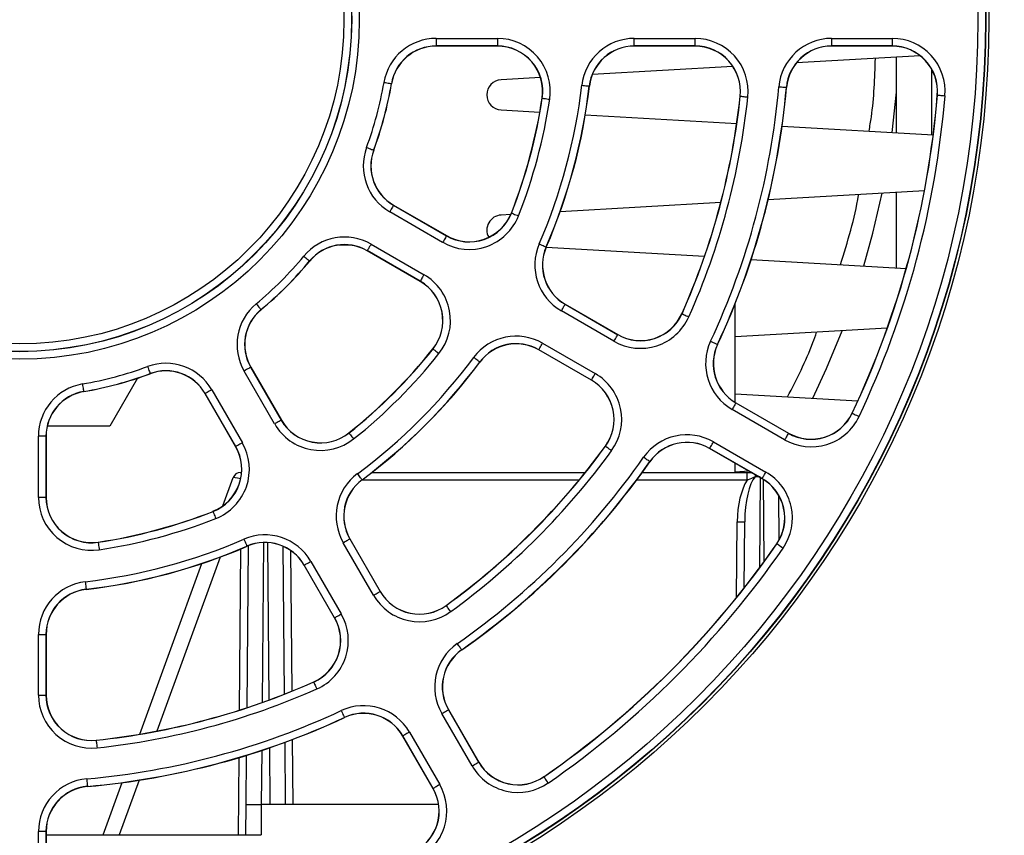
# Paper-space layout 'Sheet1' of a CAD drawing. Header units: millimetres. Extents: x 0 to 420, y 0 to 297.
# Tile 7 of 130: x 60 to 73, y 52 to 62. Entities that reach past the tile are written whole.
import ezdxf

# ---------------------------------------------------------------- set-up
doc = ezdxf.new("R2010")
doc.units = ezdxf.units.MM
doc.layers.add('SLD-0', color=179, linetype='Continuous')
doc.styles.add('SLDTEXTSTYLE1', font='TXT', dxfattribs={"width": 0.75})
doc.styles.add('SLDTEXTSTYLE3', font='TXT', dxfattribs={"width": 0.96})
doc.dimstyles.new('SLDDIMSTYLE3', dxfattribs={"dimtxt": 2.5, "dimasz": 3.302, "dimexe": 0, "dimexo": 0.0625, "dimtad": 1, "dimdec": 1, "dimlfac": 5, "dimrnd": 1e-09, "dimzin": 4, "dimdsep": 46, "dimtxsty": 'SLDTEXTSTYLE1', "dimblk1": 'NONE', "dimblk2": 'NONE', "dimsah": 1, "dimcen": 0, "dimadec": 0, "dimazin": 1, "dimtfac": 1, "dimtmove": 0, "dimatfit": 3, "dimldrblk": 'NONE', "dimfxl": 0, "dimfrac": 2, "dimtolj": 1, "dimtzin": 12, "dimarcsym": 0})
doc.dimstyles.new('SLDDIMSTYLE4', dxfattribs={"dimtxt": 2.5, "dimasz": 3.302, "dimexe": 0, "dimexo": 0.0625, "dimtad": 1, "dimdec": 1, "dimlfac": 5, "dimrnd": 1e-09, "dimzin": 12, "dimdsep": 46, "dimtxsty": 'SLDTEXTSTYLE1', "dimblk1": 'NONE', "dimblk2": 'NONE', "dimsah": 1, "dimcen": 0, "dimadec": 0, "dimazin": 3, "dimtfac": 1, "dimtmove": 0, "dimatfit": 3, "dimldrblk": 'NONE', "dimfxl": 0, "dimfrac": 2, "dimtolj": 1, "dimtzin": 12, "dimarcsym": 0})

# ---------------------------------------------------------------- blocks, each defined once
blk = doc.blocks.new('_D_22')
at = {"layer": 'SLD-0', "color": 179}
for p, q in [((177.639, 244.196), (170.681, 237.013)), ((170.681, 237.013), (163.266, 229.357)), ((168.235, 235.206), (170.681, 237.013)), ((170.681, 237.013), (168.594, 234.858)), ((170.681, 237.013), (168.953, 234.51)), ((168.235, 235.206), (168.953, 234.51)), ((163.266, 229.357), (151.443, 229.357))]:
    blk.add_line(p, q, dxfattribs=at)
at = {"layer": 'SLD-0', "color": 179, "char_height": 2.5, "attachment_point": 1, "style": 'SLDTEXTSTYLE3'}
for s, insert in [('%%c', (150.193, 232.392)), ('20.0', (155.213, 232.43))]:
    blk.add_mtext(s, dxfattribs=dict(at, insert=insert))
blk = doc.blocks.new('_None')
blk = doc.blocks.new('_D_23')
at = {"layer": 'SLD-0', "color": 179}
for p, q in [((163.999, 261.493), (154.023, 261.493)), ((172.8, 249.896), (163.999, 261.493)), ((171.384, 252.588), (170.588, 251.984)), ((171.384, 252.588), (172.8, 249.896)), ((172.8, 249.896), (170.986, 252.286)), ((172.8, 249.896), (170.588, 251.984)), ((175.52, 246.312), (172.8, 249.896))]:
    blk.add_line(p, q, dxfattribs=at)
at = {"layer": 'SLD-0', "color": 179, "char_height": 2.5, "attachment_point": 1, "style": 'SLDTEXTSTYLE3'}
for s, insert in [('%%c', (152.773, 264.528)), ('9.0', (157.794, 264.566))]:
    blk.add_mtext(s, dxfattribs=dict(at, insert=insert))
blk = doc.blocks.new('_D_24')
at = {"layer": 'SLD-0', "color": 179}
for p, q in [((241.453, 256.697), (250.709, 264.131)), ((250.709, 264.131), (262.532, 264.131)), ((241.453, 256.697), (243.478, 258.965)), ((244.105, 258.186), (243.478, 258.965)), ((241.453, 256.697), (243.792, 258.576)), ((244.105, 258.186), (241.453, 256.697)), ((236.385, 252.627), (241.453, 256.697))]:
    blk.add_line(p, q, dxfattribs=at)
at = {"layer": 'SLD-0', "color": 179, "char_height": 2.5, "attachment_point": 1, "style": 'SLDTEXTSTYLE3'}
for s, insert in [('%%c', (251.047, 267.167)), ('13.0', (256.067, 267.205))]:
    blk.add_mtext(s, dxfattribs=dict(at, insert=insert))
blk = doc.blocks.new('_D_25')
at = {"layer": 'SLD-0', "color": 179}
for p, q in [((240.691, 239.098), (237.146, 235.226)), ((237.146, 235.226), (227.951, 225.18)), ((234.752, 233.35), (237.146, 235.226)), ((237.146, 235.226), (235.121, 233.013)), ((237.146, 235.226), (235.489, 232.675)), ((234.752, 233.35), (235.489, 232.675)), ((227.951, 225.18), (216.128, 225.18))]:
    blk.add_line(p, q, dxfattribs=at)
at = {"layer": 'SLD-0', "color": 179, "char_height": 2.5, "attachment_point": 1, "style": 'SLDTEXTSTYLE3'}
for s, insert in [('%%c', (214.878, 228.215)), ('10.5', (219.898, 228.254))]:
    blk.add_mtext(s, dxfattribs=dict(at, insert=insert))
blk = doc.blocks.new('_D_28')
at = {"layer": 'SLD-0', "color": 179}
for p, q in [((173.264, 174.39), (183.569, 183.365)), ((183.569, 183.365), (193.545, 183.365)), ((173.264, 174.39), (175.198, 176.738)), ((175.855, 175.984), (175.198, 176.738)), ((173.264, 174.39), (175.526, 176.361)), ((175.855, 175.984), (173.264, 174.39)), ((169.87, 171.435), (173.264, 174.39))]:
    blk.add_line(p, q, dxfattribs=at)
at = {"layer": 'SLD-0', "color": 179, "char_height": 2.5, "attachment_point": 1, "style": 'SLDTEXTSTYLE3'}
for s, insert in [('%%c', (183.906, 186.4)), ('9.0', (188.927, 186.438))]:
    blk.add_mtext(s, dxfattribs=dict(at, insert=insert))
blk = doc.blocks.new('_D_30')
at = {"layer": 'SLD-0', "color": 179}
for p, q in [((230.033, 164.087), (234.374, 159.249)), ((236.006, 156.682), (234.374, 159.249)), ((234.374, 159.249), (236.75, 157.35)), ((234.374, 159.249), (236.378, 157.016)), ((234.374, 159.249), (244.668, 147.778)), ((236.006, 156.682), (236.75, 157.35)), ((244.668, 147.778), (256.491, 147.778))]:
    blk.add_line(p, q, dxfattribs=at)
at = {"layer": 'SLD-0', "color": 179, "char_height": 2.5, "attachment_point": 1, "style": 'SLDTEXTSTYLE3'}
for s, insert in [('%%c', (245.006, 150.813)), ('13.0', (250.026, 150.851))]:
    blk.add_mtext(s, dxfattribs=dict(at, insert=insert))
blk = doc.blocks.new('_D_31')
at = {"layer": 'SLD-0', "color": 179}
for p, q in [((224.118, 191.46), (212.295, 191.46)), ((230.761, 181.361), (224.118, 191.46)), ((229.53, 184.142), (228.695, 183.593)), ((229.53, 184.142), (230.761, 181.361)), ((230.761, 181.361), (229.113, 183.868)), ((230.761, 181.361), (228.695, 183.593)), ((233.646, 176.975), (230.761, 181.361))]:
    blk.add_line(p, q, dxfattribs=at)
at = {"layer": 'SLD-0', "color": 179, "char_height": 2.5, "attachment_point": 1, "style": 'SLDTEXTSTYLE3'}
for s, insert in [('%%c', (211.045, 194.495)), ('10.5', (216.066, 194.534))]:
    blk.add_mtext(s, dxfattribs=dict(at, insert=insert))

psp = doc.layouts.new('Sheet1')

# ---------------------------------------------------------------- linework, layer by layer
at = {"layer": 'SLD-0', "color": 179, "linetype": 'Continuous', "lineweight": 25}
for p, q in [((65.292, 62.129), (66.103, 62.129)), ((65.292, 62.129), (65.292, 62.029)), ((66.103, 62.129), (66.103, 62.029)), ((67.918, 62.129), (68.723, 62.129)), ((67.918, 62.029), (67.918, 62.129)), ((68.723, 62.029), (68.723, 62.129)), ((70.532, 62.129), (71.335, 62.129)), ((70.532, 62.129), (70.532, 62.029)), ((71.335, 62.129), (71.335, 62.029)), ((66.103, 62.029), (65.292, 62.029)), ((65.292, 62.029), (65.292, 62.026)), ((66.103, 62.026), (65.292, 62.026)), ((66.103, 62.029), (66.103, 62.026)), ((68.723, 62.029), (67.918, 62.029)), ((67.918, 62.029), (67.918, 62.026)), ((68.723, 62.026), (67.918, 62.026)), ((68.723, 62.029), (68.723, 62.026)), ((71.335, 62.029), (70.532, 62.029)), ((70.532, 62.029), (70.532, 62.026)), ((71.335, 62.026), (70.532, 62.026)), ((71.335, 62.029), (71.335, 62.026)), ((71.706, 61.897), (70.065, 61.803)), ((71.394, 60.88), (71.394, 61.879)), ((69.225, 61.755), (67.361, 61.648)), ((71.858, 60.853), (71.858, 61.719)), ((66.674, 61.609), (66.152, 61.579)), ((64.6, 61.545), (64.619, 61.542)), ((64.619, 61.542), (64.637, 61.539)), ((64.637, 61.539), (64.654, 61.536)), ((64.654, 61.536), (64.669, 61.533)), ((64.669, 61.533), (64.681, 61.531)), ((64.681, 61.531), (64.691, 61.53)), ((64.691, 61.53), (64.696, 61.529)), ((64.696, 61.529), (64.699, 61.528)), ((64.699, 61.528), (64.701, 61.528)), ((67.221, 61.508), (67.24, 61.505)), ((67.24, 61.505), (67.258, 61.503)), ((67.258, 61.503), (67.275, 61.501)), ((67.275, 61.501), (67.29, 61.499)), ((67.29, 61.499), (67.303, 61.498)), ((67.303, 61.498), (67.312, 61.497)), ((67.312, 61.497), (67.318, 61.496)), ((67.318, 61.496), (67.32, 61.496)), ((67.32, 61.496), (67.322, 61.496)), ((69.832, 61.488), (69.851, 61.486)), ((69.851, 61.486), (69.87, 61.485)), ((69.87, 61.485), (69.887, 61.483)), ((69.887, 61.483), (69.902, 61.482)), ((69.902, 61.482), (69.914, 61.481)), ((69.914, 61.481), (69.923, 61.48)), ((69.923, 61.48), (69.929, 61.479)), ((69.929, 61.479), (69.932, 61.479)), ((69.932, 61.479), (69.934, 61.479)), ((66.698, 61.337), (66.696, 61.337)), ((66.698, 61.337), (66.701, 61.336)), ((66.701, 61.336), (66.706, 61.336)), ((66.706, 61.336), (66.716, 61.334)), ((66.716, 61.334), (66.728, 61.332)), ((66.728, 61.332), (66.743, 61.33)), ((66.743, 61.33), (66.76, 61.328)), ((66.76, 61.328), (66.778, 61.325)), ((66.778, 61.325), (66.797, 61.322)), ((69.322, 61.363), (69.32, 61.363)), ((69.322, 61.363), (69.325, 61.362)), ((69.325, 61.362), (69.33, 61.362)), ((69.33, 61.362), (69.34, 61.361)), ((69.34, 61.361), (69.352, 61.359)), ((69.352, 61.359), (69.367, 61.358)), ((69.367, 61.358), (69.384, 61.356)), ((69.384, 61.356), (69.403, 61.354)), ((69.403, 61.354), (69.422, 61.352)), ((71.336, 60.883), (71.394, 61.418)), ((71.935, 61.377), (71.933, 61.377)), ((71.935, 61.377), (71.937, 61.377)), ((71.937, 61.377), (71.943, 61.376)), ((71.943, 61.376), (71.952, 61.375)), ((71.952, 61.375), (71.965, 61.374)), ((71.965, 61.374), (71.98, 61.373)), ((71.98, 61.373), (71.997, 61.372)), ((71.997, 61.372), (72.015, 61.37)), ((72.015, 61.37), (72.035, 61.369)), ((66.152, 61.18), (66.665, 61.15)), ((67.268, 61.116), (69.275, 61.001)), ((69.876, 60.967), (71.878, 60.852)), ((64.369, 60.682), (64.387, 60.676)), ((64.387, 60.676), (64.404, 60.669)), ((64.404, 60.669), (64.42, 60.663)), ((64.42, 60.663), (64.435, 60.658)), ((64.435, 60.658), (64.446, 60.654)), ((64.446, 60.654), (64.455, 60.651)), ((64.455, 60.651), (64.461, 60.649)), ((64.461, 60.649), (64.463, 60.648)), ((64.463, 60.648), (64.465, 60.647)), ((71.761, 60.109), (69.691, 59.99)), ((71.08, 59.547), (71.201, 60.077)), ((71.394, 59.088), (71.394, 60.088)), ((64.712, 59.892), (64.704, 59.879)), ((64.718, 59.903), (64.712, 59.892)), ((64.723, 59.911), (64.718, 59.903)), ((64.726, 59.916), (64.723, 59.911)), ((64.727, 59.918), (64.726, 59.916)), ((64.727, 59.918), (64.728, 59.92)), ((64.727, 59.918), (65.428, 59.513)), ((64.728, 59.92), (65.43, 59.515)), ((69.063, 59.954), (66.935, 59.832)), ((64.686, 59.848), (64.677, 59.831)), ((65.378, 59.426), (64.677, 59.831)), ((64.696, 59.864), (64.686, 59.848)), ((64.704, 59.879), (64.696, 59.864)), ((66.28, 59.795), (66.152, 59.788)), ((66.29, 59.814), (66.288, 59.815)), ((66.29, 59.814), (66.292, 59.813)), ((66.292, 59.813), (66.298, 59.811)), ((66.298, 59.811), (66.307, 59.808)), ((66.307, 59.808), (66.318, 59.803)), ((66.318, 59.803), (66.332, 59.797)), ((66.332, 59.797), (66.348, 59.791)), ((66.348, 59.791), (66.365, 59.784)), ((66.365, 59.784), (66.383, 59.777)), ((65.42, 59.497), (65.414, 59.487)), ((65.424, 59.506), (65.42, 59.497)), ((65.427, 59.511), (65.424, 59.506)), ((65.428, 59.513), (65.427, 59.511)), ((65.428, 59.513), (65.43, 59.515)), ((70.961, 59.113), (71.08, 59.547)), ((64.151, 59.39), (64.005, 59.39)), ((64.41, 59.37), (64.402, 59.355)), ((64.42, 59.386), (64.41, 59.37)), ((64.429, 59.402), (64.42, 59.386)), ((64.429, 59.402), (65.131, 58.997)), ((65.388, 59.443), (65.378, 59.426)), ((65.397, 59.459), (65.388, 59.443)), ((65.406, 59.474), (65.397, 59.459)), ((65.414, 59.487), (65.406, 59.474)), ((66.657, 59.405), (66.675, 59.397)), ((66.675, 59.397), (66.692, 59.39)), ((66.692, 59.39), (66.708, 59.383)), ((66.708, 59.383), (66.722, 59.377)), ((66.722, 59.377), (66.733, 59.372)), ((66.733, 59.372), (66.742, 59.368)), ((66.742, 59.368), (66.747, 59.366)), ((66.747, 59.366), (66.749, 59.365)), ((66.749, 59.365), (66.751, 59.364)), ((63.538, 59.243), (63.553, 59.231)), ((64.379, 59.316), (64.378, 59.314)), ((65.08, 58.909), (64.378, 59.314)), ((64.38, 59.318), (64.379, 59.316)), ((65.081, 58.911), (64.379, 59.316)), ((64.383, 59.323), (64.38, 59.318)), ((64.388, 59.331), (64.383, 59.323)), ((64.394, 59.342), (64.388, 59.331)), ((64.402, 59.355), (64.394, 59.342)), ((68.846, 59.239), (66.749, 59.359)), ((63.553, 59.231), (63.567, 59.219)), ((63.567, 59.219), (63.58, 59.208)), ((63.58, 59.208), (63.592, 59.199)), ((63.592, 59.199), (63.601, 59.191)), ((63.601, 59.191), (63.609, 59.185)), ((63.609, 59.185), (63.613, 59.181)), ((63.613, 59.181), (63.615, 59.179)), ((63.615, 59.179), (63.617, 59.178)), ((69.466, 59.198), (71.52, 59.081)), ((65.121, 58.981), (65.112, 58.964)), ((65.131, 58.997), (65.121, 58.981)), ((65.081, 58.911), (65.08, 58.909)), ((65.082, 58.913), (65.081, 58.911)), ((65.085, 58.918), (65.082, 58.913)), ((65.09, 58.926), (65.085, 58.918)), ((65.096, 58.937), (65.09, 58.926)), ((65.103, 58.95), (65.096, 58.937)), ((65.112, 58.964), (65.103, 58.95)), ((62.906, 58.612), (62.919, 58.597)), ((62.919, 58.597), (62.931, 58.583)), ((62.931, 58.583), (62.942, 58.569)), ((66.986, 58.579), (66.992, 58.59)), ((66.992, 58.59), (66.997, 58.598)), ((66.997, 58.598), (67, 58.603)), ((67, 58.603), (67.001, 58.605)), ((67.001, 58.605), (67.002, 58.607)), ((67.001, 58.605), (67.698, 58.202)), ((67.002, 58.607), (67.699, 58.204)), ((69.254, 57.307), (69.254, 58.612)), ((62.942, 58.569), (62.951, 58.558)), ((62.951, 58.558), (62.959, 58.548)), ((62.959, 58.548), (62.965, 58.541)), ((62.965, 58.541), (62.969, 58.537)), ((62.969, 58.537), (62.97, 58.535)), ((62.97, 58.535), (62.972, 58.533)), ((66.951, 58.518), (66.961, 58.535)), ((67.648, 58.116), (66.951, 58.518)), ((66.961, 58.535), (66.97, 58.551)), ((66.97, 58.551), (66.978, 58.566)), ((66.978, 58.566), (66.986, 58.579)), ((68.55, 58.48), (68.548, 58.481)), ((68.55, 58.48), (68.552, 58.479)), ((68.552, 58.479), (68.557, 58.476)), ((68.557, 58.476), (68.566, 58.472)), ((68.566, 58.472), (68.577, 58.467)), ((68.577, 58.467), (68.591, 58.461)), ((68.591, 58.461), (68.607, 58.454)), ((68.607, 58.454), (68.624, 58.447)), ((68.624, 58.447), (68.641, 58.439)), ((67.689, 58.187), (67.694, 58.195)), ((67.694, 58.195), (67.697, 58.2)), ((67.697, 58.2), (67.698, 58.202)), ((67.698, 58.202), (67.699, 58.204)), ((71.268, 58.289), (69.254, 58.173)), ((70.463, 57.752), (70.67, 58.254)), ((66.684, 58.057), (66.694, 58.073)), ((66.694, 58.073), (66.703, 58.089)), ((66.703, 58.089), (67.4, 57.687)), ((67.648, 58.116), (67.658, 58.132)), ((67.658, 58.132), (67.667, 58.148)), ((67.667, 58.148), (67.676, 58.163)), ((67.676, 58.163), (67.683, 58.176)), ((67.683, 58.176), (67.689, 58.187)), ((68.928, 58.116), (68.946, 58.108)), ((68.946, 58.108), (68.963, 58.1)), ((68.963, 58.1), (68.978, 58.093)), ((68.978, 58.093), (68.992, 58.087)), ((68.992, 58.087), (69.003, 58.081)), ((69.003, 58.081), (69.012, 58.077)), ((69.012, 58.077), (69.017, 58.075)), ((69.017, 58.075), (69.019, 58.074)), ((69.019, 58.074), (69.021, 58.073)), ((65.251, 58.014), (65.249, 58.015)), ((65.251, 58.014), (65.253, 58.012)), ((65.253, 58.012), (65.257, 58.008)), ((65.257, 58.008), (65.265, 58.003)), ((65.265, 58.003), (65.274, 57.995)), ((65.274, 57.995), (65.286, 57.986)), ((65.286, 57.986), (65.3, 57.975)), ((65.3, 57.975), (65.314, 57.963)), ((65.314, 57.963), (65.329, 57.951)), ((66.653, 58.003), (66.652, 58.001)), ((67.349, 57.598), (66.652, 58.001)), ((66.653, 58.003), (66.654, 58.005)), ((67.35, 57.6), (66.653, 58.003)), ((66.654, 58.005), (66.657, 58.01)), ((66.657, 58.01), (66.662, 58.018)), ((66.662, 58.018), (66.668, 58.029)), ((66.668, 58.029), (66.676, 58.042)), ((66.676, 58.042), (66.684, 58.057)), ((65.804, 57.889), (65.789, 57.9)), ((65.819, 57.878), (65.804, 57.889)), ((65.833, 57.868), (65.819, 57.878)), ((65.845, 57.859), (65.833, 57.868)), ((65.855, 57.851), (65.845, 57.859)), ((65.862, 57.846), (65.855, 57.851)), ((65.867, 57.842), (65.862, 57.846)), ((65.869, 57.841), (65.867, 57.842)), ((65.869, 57.841), (65.871, 57.839)), ((61.467, 57.781), (61.474, 57.763)), ((61.474, 57.763), (61.48, 57.745)), ((61.48, 57.745), (61.486, 57.729)), ((61.486, 57.729), (61.492, 57.715)), ((61.492, 57.715), (61.496, 57.703)), ((61.496, 57.703), (61.499, 57.695)), ((61.499, 57.695), (61.501, 57.689)), ((61.501, 57.689), (61.502, 57.687)), ((61.502, 57.687), (61.503, 57.685)), ((62.764, 57.73), (62.747, 57.72)), ((63.152, 57.019), (62.747, 57.72)), ((62.78, 57.739), (62.764, 57.73)), ((62.795, 57.748), (62.78, 57.739)), ((62.808, 57.756), (62.795, 57.748)), ((62.819, 57.762), (62.808, 57.756)), ((62.827, 57.766), (62.819, 57.762)), ((62.832, 57.769), (62.827, 57.766)), ((62.834, 57.77), (62.832, 57.769)), ((62.834, 57.77), (62.836, 57.772)), ((62.834, 57.77), (63.239, 57.069)), ((62.836, 57.772), (63.241, 57.07)), ((67.382, 57.654), (67.391, 57.67)), ((67.391, 57.67), (67.4, 57.687)), ((70.282, 57.36), (70.463, 57.752)), ((60.604, 57.55), (60.608, 57.531)), ((61.336, 57.626), (60.968, 56.99)), ((67.35, 57.6), (67.349, 57.598)), ((67.35, 57.6), (67.352, 57.602)), ((67.352, 57.602), (67.355, 57.607)), ((67.355, 57.607), (67.359, 57.615)), ((67.359, 57.615), (67.365, 57.626)), ((67.365, 57.626), (67.373, 57.639)), ((67.373, 57.639), (67.382, 57.654)), ((60.608, 57.531), (60.611, 57.512)), ((60.611, 57.512), (60.614, 57.495)), ((60.614, 57.495), (60.616, 57.481)), ((60.616, 57.481), (60.618, 57.468)), ((60.618, 57.468), (60.62, 57.459)), ((60.62, 57.459), (60.621, 57.453)), ((60.621, 57.453), (60.621, 57.451)), ((60.621, 57.451), (60.622, 57.449)), ((62.232, 57.423), (62.23, 57.422)), ((62.635, 56.72), (62.23, 57.422)), ((62.234, 57.424), (62.232, 57.423)), ((62.637, 56.721), (62.232, 57.423)), ((62.239, 57.427), (62.234, 57.424)), ((62.247, 57.432), (62.239, 57.427)), ((62.258, 57.438), (62.247, 57.432)), ((62.271, 57.445), (62.258, 57.438)), ((62.286, 57.454), (62.271, 57.445)), ((62.302, 57.463), (62.286, 57.454)), ((62.319, 57.473), (62.302, 57.463)), ((62.319, 57.473), (62.724, 56.771)), ((69.254, 57.419), (70.879, 57.326)), ((69.255, 57.283), (69.249, 57.272)), ((69.26, 57.291), (69.255, 57.283)), ((69.263, 57.296), (69.26, 57.291)), ((69.264, 57.298), (69.263, 57.296)), ((69.264, 57.298), (69.265, 57.3)), ((69.264, 57.298), (69.959, 56.897)), ((69.265, 57.3), (69.961, 56.899)), ((69.224, 57.228), (69.214, 57.211)), ((69.909, 56.81), (69.214, 57.211)), ((69.233, 57.244), (69.224, 57.228)), ((69.242, 57.259), (69.233, 57.244)), ((69.249, 57.272), (69.242, 57.259)), ((70.805, 57.161), (70.803, 57.162)), ((70.805, 57.161), (70.807, 57.16)), ((70.807, 57.16), (70.813, 57.157)), ((70.813, 57.157), (70.821, 57.153)), ((70.821, 57.153), (70.832, 57.148)), ((70.832, 57.148), (70.846, 57.142)), ((63.169, 57.028), (63.152, 57.019)), ((63.185, 57.038), (63.169, 57.028)), ((63.2, 57.046), (63.185, 57.038)), ((63.213, 57.054), (63.2, 57.046)), ((63.224, 57.06), (63.213, 57.054)), ((63.232, 57.065), (63.224, 57.06)), ((63.237, 57.068), (63.232, 57.065)), ((63.239, 57.069), (63.237, 57.068)), ((63.239, 57.069), (63.241, 57.07)), ((70.846, 57.142), (70.862, 57.134)), ((70.862, 57.134), (70.878, 57.126)), ((70.878, 57.126), (70.896, 57.118)), ((60.968, 56.99), (60.138, 56.99)), ((64.136, 56.899), (64.135, 56.901)), ((64.136, 56.899), (64.138, 56.897)), ((64.138, 56.897), (64.141, 56.892)), ((64.141, 56.892), (64.147, 56.885)), ((64.147, 56.885), (64.155, 56.875)), ((69.955, 56.89), (69.951, 56.882)), ((69.958, 56.895), (69.955, 56.89)), ((69.959, 56.897), (69.958, 56.895)), ((69.959, 56.897), (69.961, 56.899)), ((60.021, 56.047), (60.021, 56.857)), ((60.121, 56.857), (60.021, 56.857)), ((60.121, 56.857), (60.121, 56.047)), ((60.121, 56.857), (60.124, 56.857)), ((60.124, 56.857), (60.124, 56.047)), ((62.707, 56.762), (62.691, 56.752)), ((62.724, 56.771), (62.707, 56.762)), ((64.155, 56.875), (64.164, 56.864)), ((64.164, 56.864), (64.175, 56.85)), ((64.175, 56.85), (64.186, 56.836)), ((64.186, 56.836), (64.198, 56.821)), ((68.948, 56.75), (68.957, 56.766)), ((68.957, 56.766), (68.967, 56.783)), ((68.967, 56.783), (69.662, 56.381)), ((69.919, 56.827), (69.909, 56.81)), ((69.928, 56.843), (69.919, 56.827)), ((69.937, 56.858), (69.928, 56.843)), ((69.945, 56.871), (69.937, 56.858)), ((69.951, 56.882), (69.945, 56.871)), ((62.637, 56.721), (62.635, 56.72)), ((62.639, 56.722), (62.637, 56.721)), ((62.644, 56.725), (62.639, 56.722)), ((62.652, 56.73), (62.644, 56.725)), ((62.663, 56.736), (62.652, 56.73)), ((62.676, 56.744), (62.663, 56.736)), ((62.691, 56.752), (62.676, 56.744)), ((67.536, 56.724), (67.534, 56.725)), ((67.538, 56.723), (67.536, 56.724)), ((67.543, 56.719), (67.538, 56.723)), ((67.55, 56.714), (67.543, 56.719)), ((67.56, 56.706), (67.55, 56.714)), ((67.573, 56.697), (67.56, 56.706)), ((67.586, 56.687), (67.573, 56.697)), ((67.602, 56.676), (67.586, 56.687)), ((67.617, 56.665), (67.602, 56.676)), ((68.917, 56.696), (68.915, 56.694)), ((69.611, 56.293), (68.915, 56.694)), ((68.917, 56.696), (68.918, 56.698)), ((69.612, 56.295), (68.917, 56.696)), ((68.918, 56.698), (68.921, 56.703)), ((68.921, 56.703), (68.925, 56.711)), ((68.925, 56.711), (68.932, 56.722)), ((68.932, 56.722), (68.939, 56.735)), ((68.939, 56.735), (68.948, 56.75)), ((68.056, 56.567), (68.04, 56.578)), ((68.071, 56.556), (68.056, 56.567)), ((68.085, 56.546), (68.071, 56.556)), ((68.098, 56.538), (68.085, 56.546)), ((68.108, 56.53), (68.098, 56.538)), ((68.115, 56.525), (68.108, 56.53)), ((68.12, 56.522), (68.115, 56.525)), ((68.122, 56.52), (68.12, 56.522)), ((68.122, 56.52), (68.124, 56.519)), ((69.254, 56.375), (69.254, 56.499)), ((62.697, 56.375), (62.714, 56.375)), ((64.437, 56.375), (67.267, 56.375)), ((68.022, 56.375), (69.413, 56.375)), ((69.438, 56.392), (69.254, 56.382)), ((69.413, 56.276), (69.413, 56.375)), ((69.413, 56.375), (69.467, 56.375)), ((69.643, 56.348), (69.652, 56.365)), ((69.652, 56.365), (69.662, 56.381)), ((62.466, 55.933), (62.603, 56.31)), ((64.261, 56.346), (64.249, 56.361)), ((64.272, 56.331), (64.261, 56.346)), ((64.282, 56.317), (64.272, 56.331)), ((64.291, 56.305), (64.282, 56.317)), ((64.299, 56.295), (64.291, 56.305)), ((64.304, 56.287), (64.299, 56.295)), ((64.308, 56.283), (64.304, 56.287)), ((64.309, 56.281), (64.308, 56.283)), ((64.309, 56.281), (64.31, 56.279)), ((69.612, 56.295), (69.611, 56.293)), ((69.612, 56.295), (69.613, 56.297)), ((69.613, 56.297), (69.616, 56.302)), ((69.616, 56.302), (69.621, 56.31)), ((69.621, 56.31), (69.627, 56.321)), ((69.627, 56.321), (69.634, 56.334)), ((69.634, 56.334), (69.643, 56.348)), ((60.121, 56.047), (60.021, 56.047)), ((60.121, 56.047), (60.124, 56.047)), ((69.829, 56.075), (69.834, 55.48)), ((62.336, 55.859), (62.335, 55.862)), ((62.336, 55.859), (62.337, 55.857)), ((62.337, 55.857), (62.339, 55.852)), ((62.339, 55.852), (62.342, 55.843)), ((62.342, 55.843), (62.347, 55.831)), ((62.347, 55.831), (62.352, 55.817)), ((62.352, 55.817), (62.359, 55.801)), ((62.359, 55.801), (62.365, 55.784)), ((62.365, 55.784), (62.372, 55.766)), ((69.373, 54.847), (69.381, 55.724)), ((60.813, 55.451), (60.813, 55.454)), ((60.813, 55.451), (60.813, 55.449)), ((62.745, 55.493), (62.752, 55.475)), ((62.752, 55.475), (62.76, 55.458)), ((62.76, 55.458), (62.767, 55.442)), ((64.06, 55.446), (64.077, 55.456)), ((64.077, 55.456), (64.093, 55.465)), ((64.093, 55.465), (64.108, 55.474)), ((64.108, 55.474), (64.121, 55.481)), ((64.121, 55.481), (64.132, 55.488)), ((64.132, 55.488), (64.14, 55.492)), ((64.14, 55.492), (64.145, 55.495)), ((64.145, 55.495), (64.147, 55.496)), ((64.147, 55.496), (64.149, 55.498)), ((64.147, 55.496), (64.549, 54.799)), ((64.149, 55.498), (64.552, 54.8)), ((60.813, 55.449), (60.814, 55.443)), ((60.814, 55.443), (60.816, 55.434)), ((60.816, 55.434), (60.817, 55.422)), ((60.817, 55.422), (60.82, 55.407)), ((60.82, 55.407), (60.822, 55.39)), ((60.822, 55.39), (60.825, 55.371)), ((60.825, 55.371), (60.828, 55.352)), ((62.767, 55.442), (62.773, 55.428)), ((62.773, 55.428), (62.778, 55.417)), ((62.778, 55.417), (62.781, 55.408)), ((62.781, 55.408), (62.784, 55.403)), ((62.784, 55.403), (62.784, 55.401)), ((62.784, 55.401), (62.785, 55.398)), ((62.786, 53.261), (62.805, 55.407)), ((63.262, 55.398), (63.279, 53.439)), ((64.463, 54.749), (64.06, 55.446)), ((69.806, 55.43), (69.804, 55.431)), ((69.808, 55.429), (69.806, 55.43)), ((69.813, 55.425), (69.808, 55.429)), ((69.82, 55.42), (69.813, 55.425)), ((69.831, 55.413), (69.82, 55.42)), ((69.843, 55.404), (69.831, 55.413)), ((69.857, 55.395), (69.843, 55.404)), ((69.872, 55.384), (69.857, 55.395)), ((69.888, 55.373), (69.872, 55.384)), ((63.599, 55.18), (63.615, 55.189)), ((63.615, 55.189), (63.632, 55.199)), ((63.632, 55.199), (64.034, 54.502)), ((61.365, 52.909), (62.188, 55.17)), ((63.545, 55.149), (63.543, 55.148)), ((63.945, 54.45), (63.543, 55.148)), ((63.545, 55.149), (63.547, 55.15)), ((63.947, 54.452), (63.545, 55.149)), ((63.547, 55.15), (63.552, 55.153)), ((63.552, 55.153), (63.56, 55.158)), ((63.56, 55.158), (63.571, 55.164)), ((63.571, 55.164), (63.584, 55.171)), ((63.584, 55.171), (63.599, 55.18)), ((60.642, 54.929), (60.644, 54.91)), ((60.644, 54.91), (60.647, 54.891)), ((60.647, 54.891), (60.649, 54.874)), ((60.649, 54.874), (60.65, 54.859)), ((60.65, 54.859), (60.652, 54.847)), ((60.652, 54.847), (60.653, 54.838)), ((60.653, 54.838), (60.653, 54.832)), ((60.653, 54.832), (60.654, 54.83)), ((60.654, 54.83), (60.654, 54.827)), ((64.542, 54.795), (64.547, 54.798)), ((64.547, 54.798), (64.549, 54.799)), ((64.549, 54.799), (64.552, 54.8)), ((64.463, 54.749), (64.479, 54.759)), ((64.479, 54.759), (64.496, 54.768)), ((64.496, 54.768), (64.51, 54.777)), ((64.51, 54.777), (64.523, 54.784)), ((64.523, 54.784), (64.534, 54.791)), ((64.534, 54.791), (64.542, 54.795)), ((65.426, 54.613), (65.424, 54.615)), ((65.427, 54.612), (65.426, 54.613)), ((65.431, 54.607), (65.427, 54.612)), ((65.436, 54.599), (65.431, 54.607)), ((65.443, 54.589), (65.436, 54.599)), ((65.452, 54.577), (65.443, 54.589)), ((65.462, 54.563), (65.452, 54.577)), ((65.473, 54.548), (65.462, 54.563)), ((65.485, 54.533), (65.473, 54.548)), ((63.947, 54.452), (63.945, 54.45)), ((63.947, 54.452), (63.949, 54.453)), ((63.949, 54.453), (63.954, 54.456)), ((63.954, 54.456), (63.963, 54.46)), ((63.963, 54.46), (63.973, 54.467)), ((63.973, 54.467), (63.986, 54.474)), ((63.986, 54.474), (64.001, 54.483)), ((64.001, 54.483), (64.017, 54.492)), ((64.017, 54.492), (64.034, 54.502)), ((60.021, 53.426), (60.021, 54.231)), ((60.021, 54.231), (60.121, 54.231)), ((60.121, 54.231), (60.121, 53.426)), ((60.121, 54.231), (60.124, 54.231)), ((60.124, 54.231), (60.124, 53.426)), ((65.583, 54.094), (65.572, 54.109)), ((65.594, 54.078), (65.583, 54.094)), ((65.604, 54.064), (65.594, 54.078)), ((65.612, 54.052), (65.604, 54.064)), ((65.619, 54.042), (65.612, 54.052)), ((65.625, 54.034), (65.619, 54.042)), ((65.628, 54.029), (65.625, 54.034)), ((65.629, 54.028), (65.628, 54.029)), ((65.629, 54.028), (65.631, 54.026)), ((63.67, 53.6), (63.669, 53.602)), ((63.67, 53.6), (63.671, 53.598)), ((63.671, 53.598), (63.673, 53.592)), ((63.673, 53.592), (63.677, 53.584)), ((63.677, 53.584), (63.682, 53.573)), ((63.682, 53.573), (63.688, 53.559)), ((63.688, 53.559), (63.695, 53.543)), ((63.695, 53.543), (63.703, 53.526)), ((63.703, 53.526), (63.711, 53.508)), ((60.021, 53.426), (60.121, 53.426)), ((60.121, 53.426), (60.124, 53.426)), ((65.447, 53.229), (65.452, 53.232)), ((65.452, 53.232), (65.454, 53.233)), ((65.454, 53.233), (65.456, 53.234)), ((65.454, 53.233), (65.855, 52.538)), ((65.456, 53.234), (65.857, 52.539)), ((64.034, 53.221), (64.042, 53.204)), ((64.042, 53.204), (64.05, 53.187)), ((64.05, 53.187), (64.057, 53.171)), ((64.057, 53.171), (64.063, 53.158)), ((64.063, 53.158), (64.068, 53.146)), ((64.068, 53.146), (64.072, 53.138)), ((64.072, 53.138), (64.075, 53.133)), ((64.075, 53.133), (64.076, 53.131)), ((64.076, 53.131), (64.077, 53.128)), ((65.367, 53.183), (65.384, 53.193)), ((65.768, 52.488), (65.367, 53.183)), ((65.384, 53.193), (65.4, 53.202)), ((65.4, 53.202), (65.415, 53.211)), ((65.415, 53.211), (65.428, 53.218)), ((65.428, 53.218), (65.438, 53.224)), ((65.438, 53.224), (65.447, 53.229)), ((64.852, 52.886), (64.85, 52.884)), ((65.251, 52.189), (64.85, 52.884)), ((64.854, 52.887), (64.852, 52.886)), ((65.253, 52.19), (64.852, 52.886)), ((64.859, 52.89), (64.854, 52.887)), ((64.867, 52.894), (64.859, 52.89)), ((64.878, 52.901), (64.867, 52.894)), ((64.891, 52.908), (64.878, 52.901)), ((64.905, 52.917), (64.891, 52.908)), ((64.922, 52.926), (64.905, 52.917)), ((64.938, 52.936), (64.922, 52.926)), ((64.938, 52.936), (65.34, 52.24)), ((60.787, 52.827), (60.787, 52.83)), ((60.787, 52.827), (60.787, 52.825)), ((60.787, 52.825), (60.788, 52.819)), ((60.788, 52.819), (60.789, 52.81)), ((60.789, 52.81), (60.79, 52.798)), ((60.79, 52.798), (60.792, 52.783)), ((60.792, 52.783), (60.794, 52.766)), ((60.794, 52.766), (60.796, 52.747)), ((60.796, 52.747), (60.798, 52.728)), ((63.285, 52.8), (63.292, 51.975)), ((62.775, 51.975), (62.781, 52.63)), ((65.768, 52.488), (65.785, 52.497)), ((65.785, 52.497), (65.801, 52.507)), ((65.801, 52.507), (65.816, 52.515)), ((65.816, 52.515), (65.829, 52.523)), ((65.829, 52.523), (65.84, 52.529)), ((65.84, 52.529), (65.848, 52.534)), ((65.848, 52.534), (65.853, 52.537)), ((65.853, 52.537), (65.855, 52.538)), ((65.855, 52.538), (65.857, 52.539)), ((66.72, 52.344), (66.718, 52.346)), ((66.721, 52.342), (66.72, 52.344)), ((66.724, 52.337), (66.721, 52.342)), ((66.73, 52.329), (66.724, 52.337)), ((66.737, 52.319), (66.73, 52.329)), ((66.745, 52.307), (66.737, 52.319)), ((60.662, 52.318), (60.663, 52.299)), ((60.663, 52.299), (60.665, 52.28)), ((60.665, 52.28), (60.667, 52.263)), ((60.667, 52.263), (60.668, 52.248)), ((60.668, 52.248), (60.669, 52.236)), ((60.669, 52.236), (60.67, 52.226)), ((60.67, 52.226), (60.67, 52.22)), ((60.67, 52.22), (60.671, 52.218)), ((60.671, 52.218), (60.671, 52.216)), ((60.88, 51.575), (61.131, 52.267)), ((65.253, 52.19), (65.251, 52.189)), ((65.255, 52.191), (65.253, 52.19)), ((65.26, 52.194), (65.255, 52.191)), ((65.268, 52.199), (65.26, 52.194)), ((65.279, 52.205), (65.268, 52.199)), ((65.292, 52.213), (65.279, 52.205)), ((65.307, 52.221), (65.292, 52.213)), ((65.323, 52.231), (65.307, 52.221)), ((65.34, 52.24), (65.323, 52.231)), ((66.755, 52.293), (66.745, 52.307)), ((66.766, 52.277), (66.755, 52.293)), ((66.777, 52.261), (66.766, 52.277)), ((62.772, 51.575), (62.775, 51.975)), ((62.775, 51.975), (62.975, 51.975)), ((62.975, 51.975), (62.972, 51.575)), ((65.325, 51.975), (62.975, 51.975)), ((60.021, 50.815), (60.021, 51.618)), ((60.121, 51.618), (60.021, 51.618)), ((60.121, 51.618), (60.121, 50.815)), ((60.121, 51.618), (60.124, 51.618)), ((60.124, 51.618), (60.124, 50.815)), ((60.124, 51.575), (62.972, 51.575))]:
    psp.add_line(p, q, dxfattribs=at)
at = {"layer": 'SLD-0', "color": 8, "linetype": 'Continuous', "lineweight": 25}
for p, q in [((67.186, 56.276), (64.307, 56.276)), ((69.413, 56.276), (67.949, 56.276)), ((69.585, 56.307), (69.575, 55.112)), ((69.638, 55.197), (69.628, 56.282)), ((69.272, 54.72), (69.281, 55.724)), ((62.686, 53.229), (62.705, 55.364)), ((63.005, 55.447), (62.986, 53.33)), ((63.081, 53.364), (63.062, 55.446)), ((63.363, 55.342), (63.379, 53.479)), ((62.432, 55.256), (61.592, 52.95)), ((63.093, 51.975), (63.086, 52.729)), ((63.384, 52.837), (63.392, 51.975)), ((62.672, 51.575), (62.681, 52.599)), ((62.981, 52.693), (62.974, 51.975)), ((61.355, 52.3), (61.092, 51.575))]:
    psp.add_line(p, q, dxfattribs=at)
at = {"layer": 'SLD-0', "color": 179, "linetype": 'Continuous', "lineweight": 25}
for radius in [12.84, 12.8, 12.796, 12.696, 4.499, 4.399, 4.396, 4.296]:
    psp.add_circle((59.774, 62.376), radius, dxfattribs=at)
for centre, radius, start, end in [((65.292, 61.426), 0.702, 90, 170.2329), ((66.103, 61.426), 0.702, 351.4636, 90), ((67.918, 61.426), 0.702, 90, 173.3471), ((68.723, 61.426), 0.702, 353.9408, 90), ((70.532, 61.426), 0.702, 90, 174.9536), ((71.335, 61.426), 0.702, 355.3024, 90), ((65.292, 61.426), 0.602, 90, 170.233), ((65.292, 61.426), 0.6, 90, 170.2329), ((66.103, 61.426), 0.602, 351.4636, 90), ((66.103, 61.426), 0.6, 351.4636, 90), ((67.918, 61.426), 0.602, 90, 173.3472), ((67.918, 61.426), 0.6, 90, 173.3471), ((68.723, 61.426), 0.602, 353.9408, 90), ((68.723, 61.426), 0.6, 353.9408, 90), ((70.532, 61.426), 0.602, 90, 174.9535), ((70.532, 61.426), 0.6, 90, 174.9536), ((71.335, 61.426), 0.602, 355.3024, 90), ((71.335, 61.426), 0.6, 355.3024, 90.0001), ((59.774, 62.376), 4.898, 339.7671, 350.2329), ((59.774, 62.376), 4.998, 339.7671, 350.2329), ((59.774, 62.376), 5, 339.7671, 350.2329), ((66.164, 61.38), 0.2, 93.2766, 266.7235), ((59.774, 62.376), 7.498, 336.6529, 353.3471), ((59.774, 62.376), 7.598, 336.6529, 353.3471), ((59.774, 62.376), 7.6, 336.6529, 353.3471), ((59.774, 62.376), 10.098, 335.0464, 354.9536), ((59.774, 62.376), 10.198, 335.0464, 354.9536), ((59.774, 62.376), 10.2, 335.0464, 354.9536), ((59.774, 62.376), 7, 338.5364, 351.4636), ((59.774, 62.376), 7.002, 338.5364, 351.4636), ((59.774, 62.376), 7.102, 338.5364, 351.4636), ((59.774, 62.376), 9.6, 336.0592, 353.9408), ((59.774, 62.376), 9.602, 336.0592, 353.9408), ((59.774, 62.376), 9.702, 336.0592, 353.9408), ((59.774, 62.376), 12.2, 334.6976, 355.3024), ((59.774, 62.376), 12.202, 334.6976, 355.3024), ((59.774, 62.376), 12.302, 334.6976, 355.3024), ((65.028, 60.439), 0.702, 159.7671, 240), ((65.028, 60.439), 0.602, 159.7671, 240), ((65.028, 60.439), 0.6, 159.7671, 240), ((65.73, 60.034), 0.702, 240, 338.5364), ((65.73, 60.034), 0.602, 240, 338.5364), ((65.73, 60.034), 0.6, 239.9999, 338.5364), ((66.164, 59.588), 0.2, 93.2766, 208.4344), ((64.078, 58.794), 0.702, 60, 140.2329), ((64.078, 58.794), 0.602, 60, 140.2329), ((64.078, 58.794), 0.6, 60, 140.2329), ((67.302, 59.126), 0.702, 156.6529, 240), ((67.302, 59.126), 0.602, 156.6529, 240), ((67.302, 59.126), 0.6, 156.6529, 240), ((59.774, 62.376), 4.898, 309.7671, 320.2329), ((59.774, 62.376), 4.998, 309.7671, 320.2329), ((59.774, 62.376), 5, 309.7671, 320.2329), ((64.78, 58.389), 0.702, 321.4636, 60), ((64.78, 58.389), 0.6, 321.4636, 60), ((64.78, 58.389), 0.602, 321.4636, 60), ((63.356, 58.072), 0.702, 129.7671, 210), ((63.356, 58.072), 0.602, 129.7671, 210), ((63.356, 58.072), 0.6, 129.7671, 210), ((67.999, 58.724), 0.602, 240, 336.0592), ((67.999, 58.724), 0.6, 240, 336.0592), ((67.999, 58.724), 0.702, 240, 336.0592), ((66.352, 57.481), 0.702, 60, 143.3471), ((66.352, 57.481), 0.602, 59.9999, 143.3471), ((66.352, 57.481), 0.6, 60, 143.3471), ((69.565, 57.82), 0.702, 155.0464, 240), ((69.565, 57.82), 0.602, 155.0464, 240), ((69.565, 57.82), 0.6, 155.0464, 240), ((59.774, 62.376), 7, 308.5364, 321.4636), ((59.774, 62.376), 7.002, 308.5364, 321.4636), ((59.774, 62.376), 7.102, 308.5364, 321.4636), ((61.71, 57.122), 0.702, 30, 110.2329), ((59.774, 62.376), 7.498, 306.6529, 323.3471), ((59.774, 62.376), 7.598, 306.6529, 323.3471), ((59.774, 62.376), 7.6, 306.6529, 323.3471), ((59.774, 62.376), 4.898, 279.7671, 290.2329), ((59.774, 62.376), 4.998, 279.7671, 290.2329), ((59.774, 62.376), 5, 279.7671, 290.2329), ((61.71, 57.122), 0.602, 29.9999, 110.2331), ((61.71, 57.122), 0.6, 30, 110.2329), ((67.049, 57.079), 0.702, 323.9408, 60), ((60.724, 56.857), 0.702, 99.7671, 180), ((67.049, 57.079), 0.6, 323.9408, 60), ((67.049, 57.079), 0.602, 323.9408, 60), ((60.724, 56.857), 0.602, 99.7671, 180), ((60.724, 56.857), 0.6, 99.7671, 180), ((70.261, 57.418), 0.602, 240, 334.6976), ((70.261, 57.418), 0.6, 240, 334.6976), ((63.761, 57.37), 0.702, 210.0001, 308.5364), ((63.761, 57.37), 0.602, 210, 308.5364), ((63.761, 57.37), 0.6, 210, 308.5364), ((70.261, 57.418), 0.702, 240, 334.6976), ((62.115, 56.42), 0.702, 291.4636, 30), ((68.615, 56.174), 0.702, 60, 144.9536), ((68.615, 56.174), 0.602, 60, 144.9536), ((68.615, 56.174), 0.6, 60, 144.9536), ((62.115, 56.42), 0.6, 291.4636, 30), ((62.115, 56.42), 0.602, 291.4636, 30), ((59.774, 62.376), 9.6, 306.0592, 323.9408), ((59.774, 62.376), 9.602, 306.0592, 323.9408), ((59.774, 62.376), 9.702, 306.0592, 323.9408), ((59.774, 62.376), 10.098, 305.0464, 324.9536), ((59.774, 62.376), 10.198, 305.0464, 324.9536), ((59.774, 62.376), 10.2, 305.0464, 324.9536), ((62.697, 56.275), 0.1, 90.0007, 159.9989), ((69.311, 55.773), 0.702, 325.3024, 60), ((64.669, 55.798), 0.702, 126.6529, 210), ((64.669, 55.798), 0.602, 126.6529, 210), ((64.669, 55.798), 0.6, 126.6529, 210), ((69.311, 55.773), 0.6, 325.3024, 60), ((69.311, 55.773), 0.602, 325.3024, 60), ((60.724, 56.047), 0.702, 180, 278.5364), ((60.724, 56.047), 0.602, 180, 278.5364), ((60.724, 56.047), 0.6, 180, 278.5364), ((59.774, 62.376), 7, 278.5364, 291.4636), ((59.774, 62.376), 7.002, 278.5364, 291.4636), ((59.774, 62.376), 7.102, 278.5364, 291.4636), ((69.331, 58.589), 2.866, 269.0003, 270.9997), ((59.774, 62.376), 7.498, 276.6529, 293.3471), ((63.023, 54.848), 0.702, 30, 113.3471), ((63.023, 54.848), 0.602, 30.0001, 113.3471), ((59.774, 62.376), 7.598, 276.6529, 293.3471), ((59.774, 62.376), 7.6, 276.6529, 293.3471), ((63.023, 54.848), 0.6, 29.9999, 113.3471), ((59.774, 62.376), 12.2, 304.6976, 325.3024), ((59.774, 62.376), 12.202, 304.6976, 325.3024), ((59.774, 62.376), 12.302, 304.6976, 325.3024), ((60.724, 54.231), 0.702, 96.6529, 180), ((60.724, 54.231), 0.602, 96.6527, 180), ((60.724, 54.231), 0.6, 96.6529, 180), ((65.071, 55.1), 0.602, 210, 306.0592), ((65.071, 55.1), 0.6, 210, 306.0592), ((65.071, 55.1), 0.702, 210, 306.0592), ((63.426, 54.15), 0.6, 293.9408, 30), ((63.426, 54.15), 0.602, 293.9408, 30), ((63.426, 54.15), 0.702, 293.9408, 30), ((65.975, 53.534), 0.702, 125.0464, 210), ((65.975, 53.534), 0.602, 125.0464, 210), ((65.975, 53.534), 0.6, 125.0464, 210), ((59.774, 62.376), 9.6, 276.0592, 293.9408), ((59.774, 62.376), 9.602, 276.0592, 293.9408), ((59.774, 62.376), 9.702, 276.0592, 293.9408), ((60.724, 53.426), 0.702, 180, 276.0592), ((60.724, 53.426), 0.602, 180, 276.0592), ((60.724, 53.426), 0.6, 180, 276.0592), ((64.33, 52.584), 0.702, 30, 114.9536), ((59.774, 62.376), 10.098, 275.0464, 294.9536), ((59.774, 62.376), 10.198, 275.0464, 294.9536), ((59.774, 62.376), 10.2, 275.0464, 294.9536), ((64.33, 52.584), 0.602, 30, 114.9535), ((64.33, 52.584), 0.6, 30, 114.9536), ((66.377, 52.839), 0.702, 210, 304.6976), ((66.377, 52.839), 0.602, 210, 304.6976), ((66.377, 52.839), 0.6, 210, 304.6976), ((60.724, 51.618), 0.702, 95.0464, 180), ((60.724, 51.618), 0.602, 95.0464, 180), ((60.724, 51.618), 0.6, 95.0464, 180), ((64.731, 51.889), 0.6, 295.3024, 30), ((64.731, 51.889), 0.602, 295.3024, 30), ((64.731, 51.889), 0.702, 295.3024, 30)]:
    psp.add_arc(centre, radius, start, end, dxfattribs=at)
at = {"layer": 'SLD-0', "color": 8, "linetype": 'Continuous', "lineweight": 25}
psp.add_arc((69.68, 56.291), 0.164, 161.8634, 170.5734, dxfattribs=at)
psp.add_ellipse((62.803, 56.275), major_axis=(0.2, -0.034), ratio=0.003969, start_param=2.101629, end_param=3.140233, dxfattribs=at)
at = {"layer": 'SLD-0', "color": 179, "linetype": 'Continuous', "lineweight": 25}
for centre, major_axis, ratio, start_param, end_param in [((69.581, 55.721), (0.006, 0.678), 0.442704, 0.614504, 1.570712), ((69.581, 55.722), (0.006, 0.633), 0.316154, 0.34392, 1.570716), ((69.586, 56.275), (0.2, -0.001), 0.225243, 1.573692, 1.913762)]:
    psp.add_ellipse(centre, major_axis=major_axis, ratio=ratio, start_param=start_param, end_param=end_param, dxfattribs=at)
for points, knots in [([(71.029, 60.901), (71.039, 60.963), (71.094, 61.279), (71.104, 61.603), (71.112, 61.863)], [0, 0, 0, 0, 0.196445, 1, 1, 1, 1]), ([(70.65, 59.131), (70.744, 59.434), (70.839, 59.74), (70.89, 60.056), (70.891, 60.059)], [0, 0, 0, 0, 0.9920261, 1, 1, 1, 1]), ([(69.949, 57.379), (70.07, 57.614), (70.213, 57.893), (70.317, 58.189), (70.334, 58.235)], [0, 0, 0, 0, 0.843811, 1, 1, 1, 1]), ([(69.413, 56.375), (69.419, 56.375), (69.442, 56.375), (69.465, 56.375), (69.482, 56.375)], [0, 0, 0, 0, 0.256184, 1, 1, 1, 1]), ([(69.519, 56.318), (69.488, 56.305), (69.453, 56.29), (69.417, 56.278), (69.413, 56.276)], [0, 0, 0, 0, 0.891471, 1, 1, 1, 1])]:
    psp.add_open_spline(points, degree=3, knots=knots, dxfattribs=at)

# ---------------------------------------------------------------- dimensions: what is measured, and where the dimension line sits
at = {"layer": 'SLD-0', "color": 179}
for p1, dimstyle, picture, middle in [((0.889, 0.948), 'SLDDIMSTYLE3', '_D_24', (257.414, 266.248)), ((0.517, 0.737), 'SLDDIMSTYLE3', '_D_23', (158.218, 263.609)), ((1.173, 1.62), 'SLDDIMSTYLE3', '_D_22', (156.561, 231.473)), ((0.745, 0.74), 'SLDDIMSTYLE4', '_D_25', (221.245, 227.297)), ((0.831303, 0.6414323), 'SLDDIMSTYLE4', '_D_31', (217.4129934, 193.5763759)), ((0.634, 0.639), 'SLDDIMSTYLE3', '_D_28', (189.351, 185.481)), ((1.067, 0.743), 'SLDDIMSTYLE3', '_D_30', (251.373, 149.894))]:
    dim = psp.add_diameter_dim_2p(p1=p1, p2=(0, 0), dimstyle=dimstyle, dxfattribs=at)
    dim.commit()
    dim.dimension.update_dxf_attribs({"geometry": picture, "text_midpoint": middle, "dimtype": 163})

doc.saveas('drawing.dxf')
